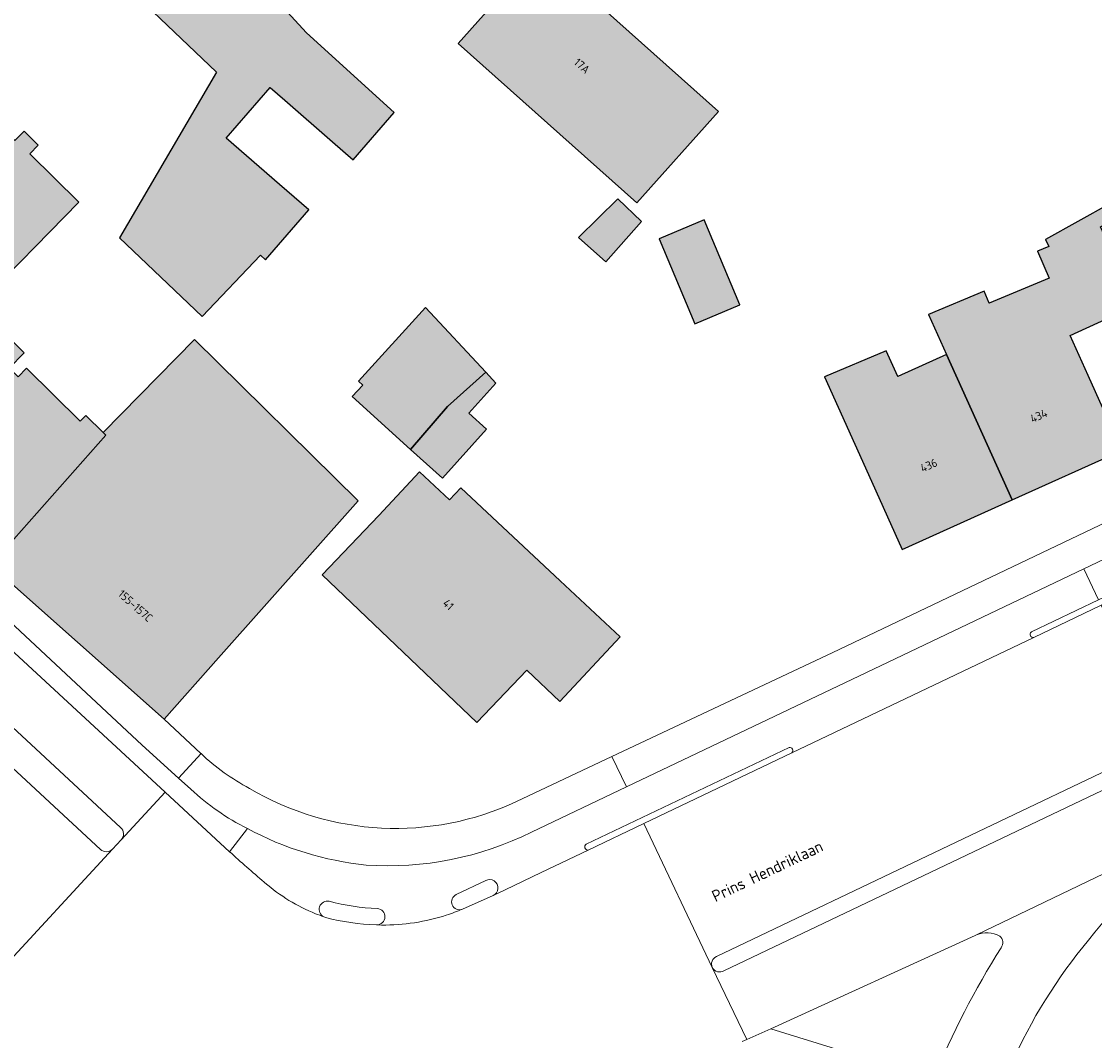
# Model space of a CAD drawing. Header units: metres. Extents: x 195286 to 196278, y 327273 to 327838.
# Tile 40 of 46: x 196052 to 196117, y 327695 to 327757. Entities that reach past the tile are written whole.
import ezdxf
from ezdxf.enums import TextEntityAlignment as Align

# ---------------------------------------------------------------- set-up
doc = ezdxf.new("R2010")
doc.units = ezdxf.units.M
for name, color, linetype, lineweight in [('B-WE-OG-BEBOUWING-GV', 250, 'Continuous', 25), ('B-WE-OG-BEBOUWING-T18', 1, 'Continuous', 25), ('B-WE-OG-TERREIN_BEGROEID-GV', 253, 'Continuous', 9), ('B-WE-OG-TERREIN_ERF-GV', 253, 'Continuous', 9), ('B-WE-OG-TOPOGRAFIE-T18', 2, 'Continuous', 35), ('B-WE-VH-GESLOTENVERHARDING_ASFALT-GV', 253, 'Continuous', 9), ('B-WE-VH-OPENVERHARDING_BETONELEMENT-GV', 253, 'Continuous', 9), ('B-WE-VH-OPENVERHARDING_BETONSTRAATSTEEN-GV', 253, 'Continuous', 9), ('B-WE-VH-TEGEL-GV', 253, 'Continuous', 9)]:
    doc.layers.add(name, color=color, linetype=linetype, lineweight=lineweight)
doc.layers.add('B-WE-OG-BEBOUWING-V', color=7, linetype='Continuous', lineweight=5, true_color=0xfff3f2)
doc.styles.add('NLCS-ISO-M200-T18', font='NLCS-ISO.ttf', dxfattribs={"height": 0.36})

msp = doc.modelspace()

# ---------------------------------------------------------------- hatches: boundary and pattern name
at = {"layer": 'B-WE-OG-BEBOUWING-V'}
for points in [[(196056.355, 327760.781), (196056.448, 327760.886), (196063.732, 327753.91), (196057.822, 327743.842), (196062.861, 327739.061), (196066.397, 327742.788), (196066.711, 327742.49), (196069.349, 327745.533), (196067.552, 327747.09), (196064.31, 327749.899), (196066.989, 327752.99), (196067.883, 327752.216), (196070.782, 327749.675), (196072.043, 327748.582), (196074.539, 327751.462), (196069.208, 327756.314), (196066.639, 327759.103), (196062.306, 327767.817), (196054.727, 327764.093)], [(196078.423, 327755.672), (196089.298, 327745.96), (196094.276, 327751.536), (196083.402, 327761.247)], [(196051.107, 327735.912), (196052.023, 327736.842), (196049.132, 327739.69), (196055.353, 327746.004), (196052.359, 327748.954), (196052.88, 327749.483), (196052.016, 327750.334), (196051.458, 327749.768), (196051.103, 327750.119), (196046.987, 327745.942), (196044.761, 327748.136), (196035.146, 327738.014), (196044.585, 327729.047)], [(196087.412, 327742.372), (196089.58, 327744.824), (196088.145, 327746.222), (196085.76, 327743.867)], [(196108.149, 327736.746), (196112.137, 327727.887), (196118.827, 327730.898), (196116.775, 327735.458), (196115.672, 327737.904), (196116.644, 327738.343), (196119.706, 327739.74), (196117.526, 327744.518), (196118.564, 327745.099), (196118.106, 327745.925), (196114.179, 327743.747), (196114.374, 327743.319), (196113.698, 327743.036), (196114.391, 327741.385), (196110.749, 327739.857), (196110.443, 327740.588), (196107.06, 327739.166)], [(196092.827, 327738.607), (196095.579, 327739.76), (196093.411, 327744.932), (196090.66, 327743.78)], [(196080.105, 327735.66), (196076.439, 327739.609), (196072.366, 327735.108), (196072.621, 327734.877), (196071.989, 327734.179), (196075.539, 327730.967), (196077.785, 327733.572)], [(196063.854, 327718.277), (196072.351, 327727.836), (196062.392, 327737.649), (196056.822, 327731.995), (196056.993, 327731.826), (196049.972, 327723.929), (196060.532, 327714.54)], [(196104.483, 327736.955), (196100.716, 327735.386), (196103.394, 327729.436), (196105.446, 327724.876), (196112.137, 327727.887), (196108.149, 327736.746), (196105.179, 327735.409)], [(196051.107, 327735.912), (196044.585, 327729.047), (196049.972, 327723.929), (196056.993, 327731.826), (196056.822, 327731.995), (196055.777, 327733.025), (196055.433, 327732.675), (196052.161, 327735.899), (196051.649, 327735.379)], [(196080.729, 327734.987), (196080.105, 327735.66), (196077.785, 327733.572), (196075.539, 327730.967), (196077.469, 327729.22), (196080.161, 327732.194), (196079.084, 327733.169)], [(196073.6, 327726.944), (196070.148, 327723.326), (196079.561, 327714.346), (196082.616, 327717.528), (196084.614, 327715.618), (196088.292, 327719.554), (196084.639, 327722.968), (196078.591, 327728.621), (196077.905, 327727.887), (196076.078, 327729.595)]]:
    msp.add_hatch(color=256, dxfattribs=at).paths.add_polyline_path(points)

# ---------------------------------------------------------------- linework, layer by layer
at = {"layer": 'B-WE-OG-BEBOUWING-GV'}
for points in [[(196056.355, 327760.781), (196056.448, 327760.886), (196063.732, 327753.91), (196057.822, 327743.842), (196062.861, 327739.061), (196066.397, 327742.788), (196066.711, 327742.49), (196069.349, 327745.533), (196067.552, 327747.09), (196064.31, 327749.899), (196066.989, 327752.99), (196067.883, 327752.216), (196070.782, 327749.675), (196072.043, 327748.582), (196074.539, 327751.462), (196069.208, 327756.314), (196066.639, 327759.103), (196062.306, 327767.817), (196054.727, 327764.093)], [(196078.423, 327755.672), (196089.298, 327745.96), (196094.276, 327751.536), (196083.402, 327761.247)], [(196051.107, 327735.912), (196052.023, 327736.842), (196049.132, 327739.69), (196055.353, 327746.004), (196052.359, 327748.954), (196052.88, 327749.483), (196052.016, 327750.334), (196051.458, 327749.768), (196051.103, 327750.119), (196046.987, 327745.942), (196044.761, 327748.136), (196035.146, 327738.014), (196044.585, 327729.047)], [(196087.412, 327742.372), (196089.58, 327744.824), (196088.145, 327746.222), (196085.76, 327743.867)], [(196108.149, 327736.746), (196112.137, 327727.887), (196118.827, 327730.898), (196116.775, 327735.458), (196115.672, 327737.904), (196116.644, 327738.343), (196119.706, 327739.74), (196117.526, 327744.518), (196118.564, 327745.099), (196118.106, 327745.925), (196114.179, 327743.747), (196114.374, 327743.319), (196113.698, 327743.036), (196114.391, 327741.385), (196110.749, 327739.857), (196110.443, 327740.588), (196107.06, 327739.166)], [(196092.827, 327738.607), (196095.579, 327739.76), (196093.411, 327744.932), (196090.66, 327743.78)], [(196080.105, 327735.66), (196076.439, 327739.609), (196072.366, 327735.108), (196072.621, 327734.877), (196071.989, 327734.179), (196075.539, 327730.967), (196077.785, 327733.572)], [(196063.854, 327718.277), (196072.351, 327727.836), (196062.392, 327737.649), (196056.822, 327731.995), (196056.993, 327731.826), (196049.972, 327723.929), (196060.532, 327714.54)], [(196104.483, 327736.955), (196100.716, 327735.386), (196103.394, 327729.436), (196105.446, 327724.876), (196112.137, 327727.887), (196108.149, 327736.746), (196105.179, 327735.409)], [(196051.107, 327735.912), (196044.585, 327729.047), (196049.972, 327723.929), (196056.993, 327731.826), (196056.822, 327731.995), (196055.777, 327733.025), (196055.433, 327732.675), (196052.161, 327735.899), (196051.649, 327735.379)], [(196080.729, 327734.987), (196080.105, 327735.66), (196077.785, 327733.572), (196075.539, 327730.967), (196077.469, 327729.22), (196080.161, 327732.194), (196079.084, 327733.169)], [(196073.6, 327726.944), (196070.148, 327723.326), (196079.561, 327714.346), (196082.616, 327717.528), (196084.614, 327715.618), (196088.292, 327719.554), (196084.639, 327722.968), (196078.591, 327728.621), (196077.905, 327727.887), (196076.078, 327729.595)]]:
    msp.add_lwpolyline(points, close=True, dxfattribs=at)
at = {"layer": 'B-WE-OG-TERREIN_BEGROEID-GV'}
msp.add_lwpolyline([(196109.975, 327701.42), (196109.936, 327701.402), (196109.9, 327701.384)], dxfattribs=at)
msp.add_lwpolyline([(196116.794, 327701.104, 0.070475), (196112.083, 327693.502)], format="xyb", dxfattribs=at)
at = {"layer": 'B-WE-OG-TERREIN_ERF-GV'}
for points in [[(196056.355, 327760.781), (196054.234, 327758.381), (196052.065, 327762.785), (196054.727, 327764.093), (196062.306, 327767.817), (196066.639, 327759.103), (196069.208, 327756.314), (196074.539, 327751.462), (196072.043, 327748.582), (196070.782, 327749.675), (196067.883, 327752.216), (196066.989, 327752.99), (196064.31, 327749.899), (196067.552, 327747.09), (196069.349, 327745.533), (196066.711, 327742.49), (196066.397, 327742.788), (196062.861, 327739.061), (196057.822, 327743.842), (196063.732, 327753.91), (196056.448, 327760.886)], [(196078.423, 327755.672), (196083.402, 327761.247), (196094.276, 327751.536), (196089.298, 327745.96)], [(196092.827, 327738.607), (196090.66, 327743.78), (196093.411, 327744.932), (196095.579, 327739.76)], [(196080.729, 327734.987), (196079.084, 327733.169), (196080.161, 327732.194), (196077.469, 327729.22), (196075.539, 327730.967), (196071.989, 327734.179), (196072.621, 327734.877), (196072.366, 327735.108), (196076.439, 327739.609), (196080.105, 327735.66)], [(196084.639, 327722.968), (196088.292, 327719.554), (196084.614, 327715.618), (196082.616, 327717.528), (196079.561, 327714.346), (196070.148, 327723.326), (196073.6, 327726.944), (196076.078, 327729.595), (196077.905, 327727.887), (196078.591, 327728.621)]]:
    msp.add_lwpolyline(points, close=True, dxfattribs=at)
for points in [[(196051.458, 327749.768), (196052.016, 327750.334), (196052.88, 327749.483), (196052.359, 327748.954), (196055.353, 327746.004), (196049.132, 327739.69), (196052.023, 327736.842), (196051.107, 327735.912)], [(196119.706, 327739.74), (196116.644, 327738.343), (196115.672, 327737.904), (196116.775, 327735.458), (196118.827, 327730.898), (196112.137, 327727.887), (196105.446, 327724.876), (196103.394, 327729.436), (196100.716, 327735.386), (196104.483, 327736.955), (196105.179, 327735.409), (196108.149, 327736.746), (196107.06, 327739.166), (196110.443, 327740.588), (196110.749, 327739.857), (196114.391, 327741.385), (196113.698, 327743.036), (196114.374, 327743.319), (196114.179, 327743.747), (196118.106, 327745.925)], [(196051.649, 327735.379), (196052.161, 327735.899), (196055.433, 327732.675), (196055.777, 327733.025), (196056.822, 327731.995), (196062.392, 327737.649), (196072.351, 327727.836)], [(196087.793, 327712.271), (196101.199, 327718.591), (196123.18, 327729.064), (196132.272, 327733.507)], [(196072.351, 327727.836), (196063.854, 327718.277), (196060.532, 327714.54), (196062.775, 327712.464)]]:
    msp.add_lwpolyline(points, dxfattribs=at)
for points in [[(196062.789, 327712.45, 0.070067), (196065.73, 327710.336)], [(196065.73, 327710.336, 0.247834), (196081.991, 327709.536)]]:
    msp.add_lwpolyline(points, format="xyb", dxfattribs=at)
at = {"layer": 'B-WE-VH-GESLOTENVERHARDING_ASFALT-GV'}
for points in [[(196016.156, 327753.14), (196015.277, 327752), (196060.608, 327710.096), (196064.517, 327706.482)], [(196061.414, 327710.966), (196059.198, 327712.971), (196026.395, 327743.588), (196025.27, 327744.639)], [(196027.832, 327735.843), (196057.889, 327707.951)], [(196056.66, 327706.618), (196036.875, 327724.955)], [(196094.148, 327700.103), (196121.546, 327713.162), (196117.566, 327721.477)], [(196098.732, 327712.509), (196089.731, 327708.199)], [(196123.955, 327708.13), (196121.974, 327712.269), (196094.607, 327699.243)], [(196060.608, 327710.096), (196057.929, 327707.206)], [(196095.989, 327695.052), (196093.899, 327699.443), (196089.731, 327708.199)], [(196123.955, 327708.13), (196109.975, 327701.42)], [(196050.411, 327699.094), (196057.402, 327706.634)], [(196066.675, 327704.592), (196066.624, 327704.635)], [(196073.611, 327702.025), (196073.471, 327702.029)], [(196097.457, 327695.712), (196109.9, 327701.384)]]:
    msp.add_lwpolyline(points, dxfattribs=at)
for points in [[(196116.794, 327701.104, -0.081312), (196124.075, 327707.88)], [(196057.402, 327706.634, -0.396217), (196056.66, 327706.618)], [(196066.624, 327704.635, -0.009702), (196064.517, 327706.482)], [(196069.751, 327702.71, -0.083134), (196066.675, 327704.592)], [(196070.258, 327702.52, -0.012321), (196069.751, 327702.71)], [(196077.708, 327702.622, -0.08196), (196073.774, 327702.022)], [(196109.975, 327701.42, -0.23944), (196111.4, 327701.349)], [(196111.4, 327701.349, -0.376115), (196111.474, 327700.642)], [(196111.474, 327700.642, 0.044993), (196107.363, 327692.641)], [(196094.607, 327699.243, -0.453318), (196093.899, 327699.443)]]:
    msp.add_lwpolyline(points, format="xyb", dxfattribs=at)
at = {"layer": 'B-WE-VH-OPENVERHARDING_BETONELEMENT-GV'}
for points in [[(196121.125, 327723.578), (196117.409, 327721.806), (196113.316, 327719.854)], [(196113.464, 327719.513), (196117.566, 327721.477), (196121.304, 327723.266)], [(196098.571, 327712.822), (196086.231, 327706.949)], [(196086.35, 327706.58), (196089.731, 327708.199)]]:
    msp.add_lwpolyline(points, dxfattribs=at)
msp.add_lwpolyline([(196086.231, 327706.949, 0.784632), (196086.35, 327706.58)], format="xyb", dxfattribs=at)
at = {"layer": 'B-WE-VH-OPENVERHARDING_BETONSTRAATSTEEN-GV'}
for points in [[(196133.656, 327731.948), (196123.717, 327727.126), (196116.507, 327723.688), (196117.409, 327721.806)], [(196116.507, 327723.688), (196103.272, 327717.378)], [(196098.732, 327712.509), (196113.464, 327719.513)], [(196065.602, 327707.888), (196064.517, 327706.482)], [(196057.402, 327706.634), (196057.929, 327707.206)], [(196080.557, 327703.808), (196081.299, 327704.163), (196083.483, 327705.208), (196086.35, 327706.58)], [(196078.313, 327703.876), (196080.105, 327704.736)], [(196078.696, 327702.992), (196080.557, 327703.808)], [(196070.258, 327702.52), (196070.311, 327702.501), (196070.366, 327702.483)], [(196073.453, 327702.03), (196073.471, 327702.029)], [(196073.611, 327702.025), (196073.774, 327702.022)]]:
    msp.add_lwpolyline(points, dxfattribs=at)
for points in [[(196113.464, 327719.513, -0.798671), (196113.316, 327719.854)], [(196098.571, 327712.822, -0.794127), (196098.732, 327712.509)], [(196057.929, 327707.206, 0.41628), (196057.889, 327707.951)], [(196072.838, 327705.667, -0.096657), (196065.602, 327707.888)], [(196080.557, 327703.808, 1.004387), (196080.105, 327704.736)], [(196070.583, 327703.463, 0.895352), (196070.258, 327702.52)], [(196073.507, 327703.025, -0.053383), (196070.583, 327703.463)], [(196078.696, 327702.992, -0.988051), (196078.313, 327703.876)], [(196073.507, 327703.025, -0.975863), (196073.471, 327702.029)], [(196077.708, 327702.622, 0.022188), (196078.696, 327702.992)], [(196070.366, 327702.483, 0.059288), (196073.453, 327702.03)], [(196094.148, 327700.103, 0.425751), (196093.899, 327699.443)]]:
    msp.add_lwpolyline(points, format="xyb", dxfattribs=at)
at = {"layer": 'B-WE-VH-TEGEL-GV'}
for points in [[(196060.532, 327714.54), (196049.972, 327723.929)], [(196088.671, 327710.426), (196103.272, 327717.378)], [(196061.414, 327710.966), (196062.789, 327712.45), (196062.775, 327712.464)], [(196082.895, 327707.675), (196088.671, 327710.426), (196087.793, 327712.271), (196081.991, 327709.536)], [(196061.414, 327710.966), (196062.163, 327710.289)], [(196106.728, 327690.968), (196107.363, 327692.641), (196097.457, 327695.712), (196095.989, 327695.052), (196095.723, 327694.932)]]:
    msp.add_lwpolyline(points, dxfattribs=at)
for points in [[(196062.163, 327710.289, 0.070844), (196065.602, 327707.888)], [(196072.838, 327705.667, 0.132044), (196082.895, 327707.675)]]:
    msp.add_lwpolyline(points, format="xyb", dxfattribs=at)

# ---------------------------------------------------------------- texts
at = {"layer": 'B-WE-OG-BEBOUWING-T18', "style": 'NLCS-ISO-M200-T18'}
for s, rotation, p in [('17A', 318.2, (196085.965, 327754.3)), ('434', 24.2, (196113.765, 327733.006)), ('436', 24.2, (196107.07, 327729.993)), ('155-157C', 318.4, (196058.787, 327721.444)), ('41', 316.4, (196077.835, 327721.521))]:
    msp.add_text(s, height=0.5, rotation=rotation, dxfattribs=at).set_placement(p, align=Align.MIDDLE)
at = {"layer": 'B-WE-OG-TOPOGRAFIE-T18', "style": 'NLCS-ISO-M200-T18'}
msp.add_text('Prins Hendriklaan', height=0.7, rotation=25.5, dxfattribs=at).set_placement((196097.248, 327705.302), align=Align.MIDDLE)

doc.saveas('drawing.dxf')
